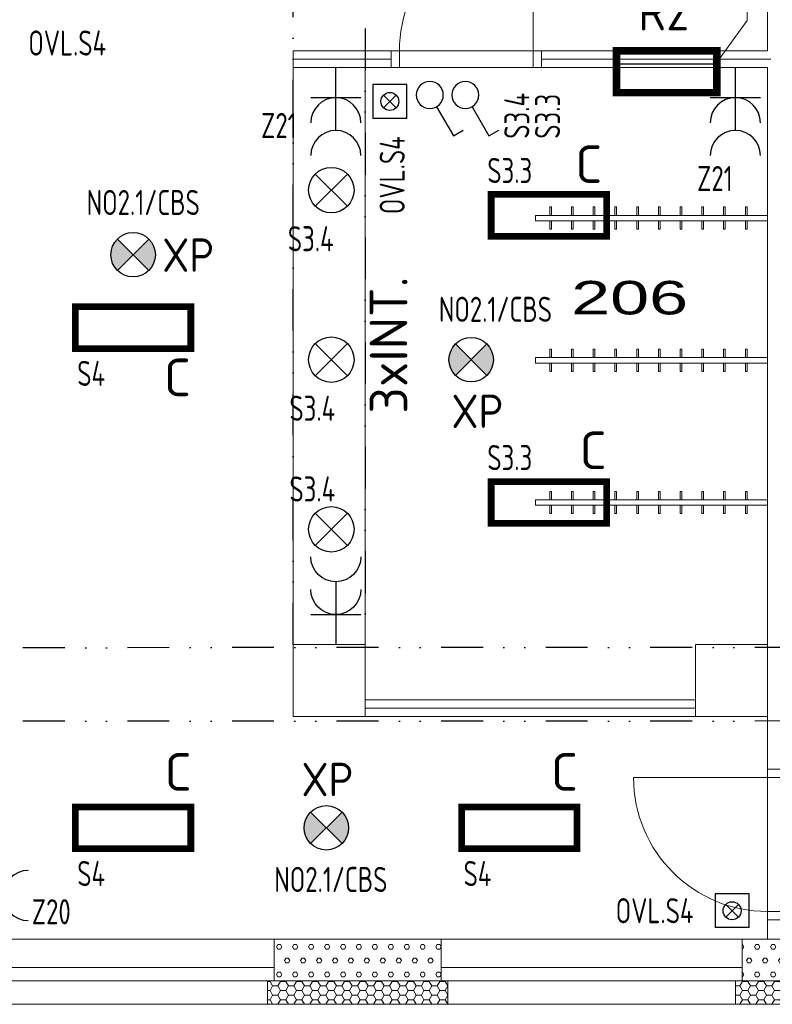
# Model space of a CAD drawing. Extents: x 171565 to 840288, y -737149 to -289557.
# Tile 11 of 59: x 410180 to 414680, y -377009 to -371123. Entities that reach past the tile are written whole.
import ezdxf
from ezdxf.enums import TextEntityAlignment as Align

# ---------------------------------------------------------------- set-up
doc = ezdxf.new("R2010")
doc.units = 0
doc.header["$MEASUREMENT"] = 0
doc.header["$PDMODE"] = 1
doc.linetypes.add('DIVIDE2', pattern=[0.625, 0.25, -0.125, 0, -0.125, 0, -0.125])
for name, color, linetype in [('0_stavba', 7, 'Continuous'), ('3-ZDI_NADP', 1, 'DIVIDE2'), ('E1', 3, 'Continuous')]:
    doc.layers.add(name, color=color, linetype=linetype)
doc.styles.add('ad_popis', font='isocpeur.ttf')
doc.styles.add('isocp', font='isocp.shx')
doc.styles.add('ISOCPEUR_4', font='isocpeur.ttf', dxfattribs={"height": 1.8})
doc.styles.add('SPIRITTXTSTYLE2', font='ARIALUNI.TTF')
doc.linetypes.add('TEPIZL3', pattern='A,0,-1,[9,DSP.shx,S=0.005714,R=0,X=-1,Y=0],0', length=1)
pattern_1 = [(0, (737622.32, -247584.22), (47.625, 82.488914), [15.875, -79.375]), (0, (737622.32, -247556.72), (47.625, 82.488914), [15.875, -79.375]), (60.000002, (737638.2, -247584.22), (-47.625, 82.488914), [15.875, -79.375]), (120.000003, (737622.32, -247584.22), (-95.25, -3e-06), [15.875, -79.375]), (60.000002, (737614.39, -247570.47), (-47.625, 82.488914), [15.875, -79.375]), (120.000003, (737646.14, -247570.47), (-95.25, -3e-06), [15.875, -79.375])]
pattern_2 = [(0, (737622.324, -247584.223), (47.625, 27.4963055), [-63.5, 31.75]), (60.000002, (737622.324, -247584.223), (-1.7e-06, 54.9926147), [31.75, -63.5]), (120.000003, (737622.324, -247584.223), (-47.625, 27.4963055), [-63.5, 31.75])]

# ---------------------------------------------------------------- blocks, each defined once
blk = doc.blocks.new('A$C39837C47')
at = {"color": 3}
for p, q in [((150, 180), (-150, 180)), ((0, 180), (0, 0))]:
    blk.add_line(p, q, dxfattribs=at)
blk.add_arc((0, 330), 150, 180, 0, dxfattribs=at)
blk = doc.blocks.new('A$C3E1526A7')
at = {"color": 3}
for p, q in [((0, 376), (0, 0)), ((150, 180), (-150, 180))]:
    blk.add_line(p, q, dxfattribs=at)
for centre in [(0, 526), (0, 330)]:
    blk.add_arc(centre, 150, 180, 0, dxfattribs=at)
blk = doc.blocks.new('A$C5A2F567D')
h = blk.add_hatch(color=30)
h.paths.add_polyline_path([(70.9, 70.9), (0, 0), (70.9, -70.9, 0.198912), (100.2, 0, 0.198912)])
h.paths.add_polyline_path([(0, 0), (-70.9, 70.9, 0.198912), (-100.2, 0, 0.198912), (-70.9, -70.9)])
at = {"color": 30}
for p, q in [((-70.9, -70.9), (70.9, 70.9)), ((-70.9, 70.9), (70.9, -70.9))]:
    blk.add_line(p, q, dxfattribs=at)
blk.add_circle((0, 0), 100.2, dxfattribs=at)
blk = doc.blocks.new('S6')
at = {"color": 3, "linetype": 'Continuous'}
for p, q in [((-2.000003, 4.000007), (-2.000003, 0)), ((2.000003, 4.000007), (-2.000003, 4.000007)), ((2.000003, 0), (2.000003, 4.000007)), ((2.000003, 0), (-2.000003, 0))]:
    blk.add_line(p, q, dxfattribs=at)
at = {"color": 7, "linetype": 'Continuous'}
for p, q in [((-0.754245, 2.754235), (0, 2.000003)), ((0, 2.000003), (-0.754245, 2.754235)), ((0.754245, 2.754235), (0, 2.000003)), ((0, 2.000003), (0.754245, 2.754235)), ((-0.754245, 1.245758), (0, 2.000003)), ((0, 2.000003), (-0.754245, 1.245758)), ((0, 2.000003), (0.754245, 1.245758))]:
    blk.add_line(p, q, dxfattribs=at)
blk.add_circle((0, 2.000003), 1.066667, dxfattribs=at)
at = {"color": 7, "linetype": 'Continuous', "flags": 8}
blk.add_attdef('POPIS', text='', height=2, dxfattribs=at).set_placement((0, 7), align=Align.MIDDLE)
at = {"color": 7, "linetype": 'Continuous', "flags": 1}
blk.add_attdef('ZARIZENI', (0, 2.4), '', height=2, dxfattribs=at)
blk = doc.blocks.new('Q1')
at = {"color": 3, "linetype": 'Continuous'}
for p, q in [((0.6, 2.239246), (2.099998, 4.837314)), ((2.099998, 4.837314), (2.96603, 4.337314))]:
    blk.add_line(p, q, dxfattribs=at)
blk.add_circle((0, 1.2), 1.2, dxfattribs=at)
at = {"color": 7, "linetype": 'Continuous'}
blk.add_point((0, 2.4), dxfattribs=at)
at = {"color": 7, "linetype": 'Continuous', "flags": 8}
blk.add_attdef('POPIS', text='', height=2, dxfattribs=at).set_placement((0, 7), align=Align.MIDDLE)
at = {"color": 7, "linetype": 'Continuous', "flags": 1}
blk.add_attdef('ZARIZENI', (0, 1.2), '', height=2, dxfattribs=at)

msp = doc.modelspace()

# ---------------------------------------------------------------- hatches: boundary and pattern name
at = {"layer": '0_stavba', "linetype": 'Continuous', "lineweight": 0, "ltscale": 300}
h = msp.add_hatch(dxfattribs=at)
h.set_pattern_fill('PORBET', color=256, scale=15.875, style=0, pattern_type=2)
h.set_pattern_definition(pattern_1)
h.paths.add_polyline_path([(412700.9, -376869.1), (412700.9, -376619.1), (411700.9, -376619.1), (411700.9, -376869.1)], flags=0)
h = msp.add_hatch(dxfattribs=at)
h.set_pattern_fill('PORBET', color=256, scale=15.875, style=0, pattern_type=2)
h.set_pattern_definition(pattern_1)
h.paths.add_polyline_path([(415500.9, -376869.1), (415500.9, -376619.1), (414775.9, -376619.1), (414650.9, -376619.1), (414500.9, -376619.1), (414500.9, -376869.1)], flags=0)
h = msp.add_hatch(dxfattribs=at)
h.set_pattern_fill('PLASTEV', color=256, scale=31.75, style=0, pattern_type=2)
h.set_pattern_definition(pattern_2)
h.paths.add_polyline_path([(411660.9, -376869.1), (411660.9, -377009.1), (412740.9, -377009.1), (412740.9, -376869.1)], flags=0)
h = msp.add_hatch(dxfattribs=at)
h.set_pattern_fill('PLASTEV', color=256, scale=31.75, style=0, pattern_type=2)
h.set_pattern_definition(pattern_2)
h.paths.add_polyline_path([(415540.9, -377009.1), (415540.9, -376869.1), (414460.9, -376869.1), (414460.9, -377009.1)], flags=0)

# ---------------------------------------------------------------- linework, layer by layer
for p, q in [((414650.9, -371309.2, -2547.6), (414650.9, -369289.1, -2547.6)), ((413250.7, -371309.2, -2547.6), (413250.7, -370509.2, -2547.6)), ((411815.9, -371309.2, -2547.6), (412450.7, -371309.2, -2547.6)), ((411815.9, -371309.2, -2547.6), (411815.9, -371409.1, -2547.6)), ((412450.7, -371309.2, -2547.6), (412450.7, -371409.1, -2547.6)), ((413250.7, -371309.2, -2547.6), (414650.9, -371309.2, -2547.6)), ((413250.7, -371309.2, -2547.6), (413250.7, -371409.1, -2547.6)), ((411815.9, -371409.1, -2547.6), (412450.7, -371409.1, -2547.6)), ((413250.7, -371409.1, -2547.6), (414650.9, -371409.1, -2547.6)), ((414650.9, -374859.1, -2547.6), (414650.9, -371409.1, -2547.6)), ((412245.9, -374859.1, -2547.6), (411815.9, -374859.1, -2547.6)), ((411815.9, -374859.1, -2547.6), (411815.9, -375289.1, -2547.6)), ((412245.9, -375289.1, -2547.6), (412245.9, -374859.1, -2547.6)), ((414650.9, -374859.1, -2547.6), (414220.9, -374859.1, -2547.6)), ((414220.9, -374859.1, -2547.6), (414220.9, -375289.1, -2547.6)), ((414650.9, -375289.1, -2547.6), (414650.9, -374859.1, -2547.6)), ((412245.9, -375189.1, -2547.6), (414220.9, -375189.1, -2547.6)), ((411815.9, -375289.1, -2547.6), (412245.9, -375289.1, -2547.6)), ((412245.9, -375289.1, -2547.6), (414220.9, -375289.1, -2547.6)), ((414220.9, -375289.1, -2547.6), (414650.9, -375289.1, -2547.6)), ((414650.9, -375654.1, -2547.6), (414650.9, -375289.1, -2547.6)), ((414650.9, -375654.1, -2547.6), (413850.9, -375654.1, -2547.6)), ((414650.9, -375654.1, -2547.6), (414775.9, -375654.1, -2547.6)), ((414650.9, -376619.1, -2547.6), (414650.9, -376454.1, -2547.6)), ((414650.9, -376454.1, -2547.6), (414775.9, -376454.1, -2547.6)), ((411700.9, -376619.1, -76.2), (409900.9, -376619.1, -76.2)), ((411700.9, -376619.1, -2547.6), (412700.9, -376619.1, -2547.6)), ((411700.9, -376619.1, -2547.6), (411700.9, -376869.1, -2547.6)), ((414500.9, -376619.1, -76.2), (412700.9, -376619.1, -76.2)), ((412700.9, -376619.1, -2547.6), (412700.9, -376869.1, -2547.6)), ((414500.9, -376619.1, -2547.6), (414650.9, -376619.1, -2547.6)), ((414500.9, -376619.1, -2547.6), (414500.9, -376869.1, -2547.6)), ((414650.9, -376619.1, -76.2), (414775.9, -376619.1, -76.2)), ((411700.9, -376789.1, -76.2), (409900.9, -376789.1, -76.2)), ((414500.9, -376789.1, -76.2), (412700.9, -376789.1, -76.2)), ((411700.9, -376869.1, -76.2), (409900.9, -376869.1, -76.2)), ((411660.9, -376869.1, -2547.6), (412740.9, -376869.1, -2547.6)), ((411660.9, -376869.1, -2547.6), (411660.9, -377009.1, -2547.6)), ((414500.9, -376869.1, -76.2), (412700.9, -376869.1, -76.2)), ((412740.9, -376869.1, -2547.6), (412740.9, -377009.1, -2547.6)), ((414460.9, -376869.1, -2547.6), (415540.9, -376869.1, -2547.6)), ((414460.9, -376869.1, -2547.6), (414460.9, -377009.1, -2547.6)), ((409940.9, -377009.1, -76.2), (411660.9, -377009.1, -76.2)), ((411660.9, -377009.1, -2547.6), (412740.9, -377009.1, -2547.6)), ((412740.9, -377009.1, -76.2), (414460.9, -377009.1, -76.2)), ((414460.9, -377009.1, -2547.6), (415540.9, -377009.1, -2547.6))]:
    msp.add_line(p, q, dxfattribs=at)
at = {"layer": '0_stavba', "linetype": 'Continuous', "lineweight": 0, "ltscale": 304.799988}
for p, q in [((412400.6, -371309.2, -3447.6), (412400.6, -371409.2, -3447.6)), ((413300.7, -371309.2, -3447.6), (413300.7, -371409.2, -3447.6)), ((414775.9, -375604.1, -3447.6), (414650.9, -375604.1, -3447.6)), ((414775.9, -376504.1, -3447.6), (414650.9, -376504.1, -3447.6))]:
    msp.add_line(p, q, dxfattribs=at)
at = {"layer": '0_stavba', "linetype": 'Continuous', "lineweight": 0, "ltscale": 330}
for p, q in [((412450.7, -371309.2, -3447.6), (413250.7, -371309.2, -3447.6)), ((412450.7, -371409.2, -3447.6), (413250.7, -371409.2, -3447.6)), ((414650.9, -375654.1, -3447.6), (414650.9, -376454.1, -3447.6))]:
    msp.add_line(p, q, dxfattribs=at)
at = {"layer": '0_stavba', "linetype": 'TEPIZL3', "lineweight": 0, "ltscale": 30}
for p, q in [((411815.9, -371359.2, -2547.6), (412400.6, -371359.2, -2547.6)), ((413300.7, -371359.2, -2547.6), (414672.3, -371359.2, -2547.6)), ((412245.9, -375239.1, -2547.6), (414220.9, -375239.1, -2547.6))]:
    msp.add_line(p, q, dxfattribs=at)
at = {"layer": '0_stavba', "linetype": 'Continuous', "lineweight": 0}
for p, q in [((411815.9, -374859.1, -3447.6), (411815.9, -371409.1, -3447.6)), ((412245.9, -374859.1, -3447.6), (412245.9, -371409.1, -3447.6)), ((414650.9, -372292.7, -3447.6), (413264.3, -372292.7, -3447.6)), ((413264.3, -372292.7, -3447.6), (413264.3, -372325.6, -3447.6)), ((413359.3, -372242.7, -3447.6), (413349.3, -372242.7, -3447.6)), ((413349.3, -372242.7, -3447.6), (413349.3, -372292.7, -3447.6)), ((413349.3, -372292.7, -3447.6), (413359.3, -372292.7, -3447.6)), ((413359.3, -372292.7, -3447.6), (413359.3, -372242.7, -3447.6)), ((413489.3, -372242.7, -3447.6), (413479.3, -372242.7, -3447.6)), ((413479.3, -372242.7, -3447.6), (413479.3, -372292.7, -3447.6)), ((413479.3, -372292.7, -3447.6), (413489.3, -372292.7, -3447.6)), ((413489.3, -372292.7, -3447.6), (413489.3, -372242.7, -3447.6)), ((413619.3, -372242.7, -3447.6), (413609.3, -372242.7, -3447.6)), ((413609.3, -372242.7, -3447.6), (413609.3, -372292.7, -3447.6)), ((413609.3, -372292.7, -3447.6), (413619.3, -372292.7, -3447.6)), ((413619.3, -372292.7, -3447.6), (413619.3, -372242.7, -3447.6)), ((413749.3, -372242.7, -3447.6), (413739.3, -372242.7, -3447.6)), ((413739.3, -372242.7, -3447.6), (413739.3, -372292.7, -3447.6)), ((413739.3, -372292.7, -3447.6), (413749.3, -372292.7, -3447.6)), ((413749.3, -372292.7, -3447.6), (413749.3, -372242.7, -3447.6)), ((413879.3, -372242.7, -3447.6), (413869.3, -372242.7, -3447.6)), ((413869.3, -372242.7, -3447.6), (413869.3, -372292.7, -3447.6)), ((413869.3, -372292.7, -3447.6), (413879.3, -372292.7, -3447.6)), ((413879.3, -372292.7, -3447.6), (413879.3, -372242.7, -3447.6)), ((414009.3, -372242.7, -3447.6), (413999.3, -372242.7, -3447.6)), ((413999.3, -372242.7, -3447.6), (413999.3, -372292.7, -3447.6)), ((413999.3, -372292.7, -3447.6), (414009.3, -372292.7, -3447.6)), ((414009.3, -372292.7, -3447.6), (414009.3, -372242.7, -3447.6)), ((414139.3, -372242.7, -3447.6), (414129.3, -372242.7, -3447.6)), ((414129.3, -372242.7, -3447.6), (414129.3, -372292.7, -3447.6)), ((414129.3, -372292.7, -3447.6), (414139.3, -372292.7, -3447.6)), ((414139.3, -372292.7, -3447.6), (414139.3, -372242.7, -3447.6)), ((414269.3, -372242.7, -3447.6), (414259.3, -372242.7, -3447.6)), ((414259.3, -372242.7, -3447.6), (414259.3, -372292.7, -3447.6)), ((414259.3, -372292.7, -3447.6), (414269.3, -372292.7, -3447.6)), ((414269.3, -372292.7, -3447.6), (414269.3, -372242.7, -3447.6)), ((414399.3, -372242.7, -3447.6), (414389.3, -372242.7, -3447.6)), ((414389.3, -372242.7, -3447.6), (414389.3, -372292.7, -3447.6)), ((414389.3, -372292.7, -3447.6), (414399.3, -372292.7, -3447.6)), ((414399.3, -372292.7, -3447.6), (414399.3, -372242.7, -3447.6)), ((414529.3, -372242.7, -3447.6), (414519.3, -372242.7, -3447.6)), ((414519.3, -372242.7, -3447.6), (414519.3, -372292.7, -3447.6)), ((414519.3, -372292.7, -3447.6), (414529.3, -372292.7, -3447.6)), ((414529.3, -372292.7, -3447.6), (414529.3, -372242.7, -3447.6)), ((414650.9, -372325.6, -3447.6), (414650.9, -372292.7, -3447.6)), ((413264.3, -372325.6, -3447.6), (414650.9, -372325.6, -3447.6)), ((413349.3, -372375.7, -3447.6), (413349.3, -372325.6, -3447.6)), ((413349.3, -372325.6, -3447.6), (413359.3, -372325.6, -3447.6)), ((413359.3, -372325.6, -3447.6), (413359.3, -372375.7, -3447.6)), ((413479.3, -372375.7, -3447.6), (413479.3, -372325.6, -3447.6)), ((413479.3, -372325.6, -3447.6), (413489.3, -372325.6, -3447.6)), ((413489.3, -372325.6, -3447.6), (413489.3, -372375.7, -3447.6)), ((413609.3, -372375.7, -3447.6), (413609.3, -372325.6, -3447.6)), ((413609.3, -372325.6, -3447.6), (413619.3, -372325.6, -3447.6)), ((413619.3, -372325.6, -3447.6), (413619.3, -372375.7, -3447.6)), ((413739.3, -372375.7, -3447.6), (413739.3, -372325.6, -3447.6)), ((413739.3, -372325.6, -3447.6), (413749.3, -372325.6, -3447.6)), ((413749.3, -372325.6, -3447.6), (413749.3, -372375.7, -3447.6)), ((413869.3, -372375.7, -3447.6), (413869.3, -372325.6, -3447.6)), ((413869.3, -372325.6, -3447.6), (413879.3, -372325.6, -3447.6)), ((413879.3, -372325.6, -3447.6), (413879.3, -372375.7, -3447.6)), ((413999.3, -372375.7, -3447.6), (413999.3, -372325.6, -3447.6)), ((413999.3, -372325.6, -3447.6), (414009.3, -372325.6, -3447.6)), ((414009.3, -372325.6, -3447.6), (414009.3, -372375.7, -3447.6)), ((414129.3, -372375.7, -3447.6), (414129.3, -372325.6, -3447.6)), ((414129.3, -372325.6, -3447.6), (414139.3, -372325.6, -3447.6)), ((414139.3, -372325.6, -3447.6), (414139.3, -372375.7, -3447.6)), ((414259.3, -372375.7, -3447.6), (414259.3, -372325.6, -3447.6)), ((414259.3, -372325.6, -3447.6), (414269.3, -372325.6, -3447.6)), ((414269.3, -372325.6, -3447.6), (414269.3, -372375.7, -3447.6)), ((414389.3, -372375.7, -3447.6), (414389.3, -372325.6, -3447.6)), ((414389.3, -372325.6, -3447.6), (414399.3, -372325.6, -3447.6)), ((414399.3, -372325.6, -3447.6), (414399.3, -372375.7, -3447.6)), ((414519.3, -372375.7, -3447.6), (414519.3, -372325.6, -3447.6)), ((414519.3, -372325.6, -3447.6), (414529.3, -372325.6, -3447.6)), ((414529.3, -372325.6, -3447.6), (414529.3, -372375.7, -3447.6)), ((413359.3, -372375.7, -3447.6), (413349.3, -372375.7, -3447.6)), ((413489.3, -372375.7, -3447.6), (413479.3, -372375.7, -3447.6)), ((413619.3, -372375.7, -3447.6), (413609.3, -372375.7, -3447.6)), ((413749.3, -372375.7, -3447.6), (413739.3, -372375.7, -3447.6)), ((413879.3, -372375.7, -3447.6), (413869.3, -372375.7, -3447.6)), ((414009.3, -372375.7, -3447.6), (413999.3, -372375.7, -3447.6)), ((414139.3, -372375.7, -3447.6), (414129.3, -372375.7, -3447.6)), ((414269.3, -372375.7, -3447.6), (414259.3, -372375.7, -3447.6)), ((414399.3, -372375.7, -3447.6), (414389.3, -372375.7, -3447.6)), ((414529.3, -372375.7, -3447.6), (414519.3, -372375.7, -3447.6)), ((413359.3, -373092.7, -3447.6), (413349.3, -373092.7, -3447.6)), ((413349.3, -373092.7, -3447.6), (413349.3, -373142.7, -3447.6)), ((413359.3, -373142.7, -3447.6), (413359.3, -373092.7, -3447.6)), ((413489.3, -373092.7, -3447.6), (413479.3, -373092.7, -3447.6)), ((413479.3, -373092.7, -3447.6), (413479.3, -373142.7, -3447.6)), ((413489.3, -373142.7, -3447.6), (413489.3, -373092.7, -3447.6)), ((413619.3, -373092.7, -3447.6), (413609.3, -373092.7, -3447.6)), ((413609.3, -373092.7, -3447.6), (413609.3, -373142.7, -3447.6)), ((413619.3, -373142.7, -3447.6), (413619.3, -373092.7, -3447.6)), ((413749.3, -373092.7, -3447.6), (413739.3, -373092.7, -3447.6)), ((413739.3, -373092.7, -3447.6), (413739.3, -373142.7, -3447.6)), ((413749.3, -373142.7, -3447.6), (413749.3, -373092.7, -3447.6)), ((413879.3, -373092.7, -3447.6), (413869.3, -373092.7, -3447.6)), ((413869.3, -373092.7, -3447.6), (413869.3, -373142.7, -3447.6)), ((413879.3, -373142.7, -3447.6), (413879.3, -373092.7, -3447.6)), ((414009.3, -373092.7, -3447.6), (413999.3, -373092.7, -3447.6)), ((413999.3, -373092.7, -3447.6), (413999.3, -373142.7, -3447.6)), ((414009.3, -373142.7, -3447.6), (414009.3, -373092.7, -3447.6)), ((414139.3, -373092.7, -3447.6), (414129.3, -373092.7, -3447.6)), ((414129.3, -373092.7, -3447.6), (414129.3, -373142.7, -3447.6)), ((414139.3, -373142.7, -3447.6), (414139.3, -373092.7, -3447.6)), ((414269.3, -373092.7, -3447.6), (414259.3, -373092.7, -3447.6)), ((414259.3, -373092.7, -3447.6), (414259.3, -373142.7, -3447.6)), ((414269.3, -373142.7, -3447.6), (414269.3, -373092.7, -3447.6)), ((414399.3, -373092.7, -3447.6), (414389.3, -373092.7, -3447.6)), ((414389.3, -373092.7, -3447.6), (414389.3, -373142.7, -3447.6)), ((414399.3, -373142.7, -3447.6), (414399.3, -373092.7, -3447.6)), ((414529.3, -373092.7, -3447.6), (414519.3, -373092.7, -3447.6)), ((414519.3, -373092.7, -3447.6), (414519.3, -373142.7, -3447.6)), ((414529.3, -373142.7, -3447.6), (414529.3, -373092.7, -3447.6)), ((414650.9, -373142.7, -3447.6), (413264.3, -373142.7, -3447.6)), ((413264.3, -373142.7, -3447.6), (413264.3, -373175.6, -3447.6)), ((413264.3, -373175.6, -3447.6), (414650.9, -373175.6, -3447.6)), ((413349.3, -373142.7, -3447.6), (413359.3, -373142.7, -3447.6)), ((413349.3, -373225.7, -3447.6), (413349.3, -373175.7, -3447.6)), ((413349.3, -373175.7, -3447.6), (413359.3, -373175.7, -3447.6)), ((413359.3, -373175.7, -3447.6), (413359.3, -373225.7, -3447.6)), ((413479.3, -373142.7, -3447.6), (413489.3, -373142.7, -3447.6)), ((413479.3, -373225.7, -3447.6), (413479.3, -373175.7, -3447.6)), ((413479.3, -373175.7, -3447.6), (413489.3, -373175.7, -3447.6)), ((413489.3, -373175.7, -3447.6), (413489.3, -373225.7, -3447.6)), ((413609.3, -373142.7, -3447.6), (413619.3, -373142.7, -3447.6)), ((413609.3, -373225.7, -3447.6), (413609.3, -373175.7, -3447.6)), ((413609.3, -373175.7, -3447.6), (413619.3, -373175.7, -3447.6)), ((413619.3, -373175.7, -3447.6), (413619.3, -373225.7, -3447.6)), ((413739.3, -373142.7, -3447.6), (413749.3, -373142.7, -3447.6)), ((413739.3, -373225.7, -3447.6), (413739.3, -373175.7, -3447.6)), ((413739.3, -373175.7, -3447.6), (413749.3, -373175.7, -3447.6)), ((413749.3, -373175.7, -3447.6), (413749.3, -373225.7, -3447.6)), ((413869.3, -373142.7, -3447.6), (413879.3, -373142.7, -3447.6)), ((413869.3, -373225.7, -3447.6), (413869.3, -373175.7, -3447.6)), ((413869.3, -373175.7, -3447.6), (413879.3, -373175.7, -3447.6)), ((413879.3, -373175.7, -3447.6), (413879.3, -373225.7, -3447.6)), ((413999.3, -373142.7, -3447.6), (414009.3, -373142.7, -3447.6)), ((413999.3, -373225.7, -3447.6), (413999.3, -373175.7, -3447.6)), ((413999.3, -373175.7, -3447.6), (414009.3, -373175.7, -3447.6)), ((414009.3, -373175.7, -3447.6), (414009.3, -373225.7, -3447.6)), ((414129.3, -373142.7, -3447.6), (414139.3, -373142.7, -3447.6)), ((414129.3, -373225.7, -3447.6), (414129.3, -373175.7, -3447.6)), ((414129.3, -373175.7, -3447.6), (414139.3, -373175.7, -3447.6)), ((414139.3, -373175.7, -3447.6), (414139.3, -373225.7, -3447.6)), ((414259.3, -373142.7, -3447.6), (414269.3, -373142.7, -3447.6)), ((414259.3, -373225.7, -3447.6), (414259.3, -373175.7, -3447.6)), ((414259.3, -373175.7, -3447.6), (414269.3, -373175.7, -3447.6)), ((414269.3, -373175.7, -3447.6), (414269.3, -373225.7, -3447.6)), ((414389.3, -373142.7, -3447.6), (414399.3, -373142.7, -3447.6)), ((414389.3, -373225.7, -3447.6), (414389.3, -373175.7, -3447.6)), ((414389.3, -373175.7, -3447.6), (414399.3, -373175.7, -3447.6)), ((414399.3, -373175.7, -3447.6), (414399.3, -373225.7, -3447.6)), ((414519.3, -373142.7, -3447.6), (414529.3, -373142.7, -3447.6)), ((414519.3, -373225.7, -3447.6), (414519.3, -373175.7, -3447.6)), ((414519.3, -373175.7, -3447.6), (414529.3, -373175.7, -3447.6)), ((414529.3, -373175.7, -3447.6), (414529.3, -373225.7, -3447.6)), ((414650.9, -373175.6, -3447.6), (414650.9, -373142.7, -3447.6)), ((413359.3, -373225.7, -3447.6), (413349.3, -373225.7, -3447.6)), ((413489.3, -373225.7, -3447.6), (413479.3, -373225.7, -3447.6)), ((413619.3, -373225.7, -3447.6), (413609.3, -373225.7, -3447.6)), ((413749.3, -373225.7, -3447.6), (413739.3, -373225.7, -3447.6)), ((413879.3, -373225.7, -3447.6), (413869.3, -373225.7, -3447.6)), ((414009.3, -373225.7, -3447.6), (413999.3, -373225.7, -3447.6)), ((414139.3, -373225.7, -3447.6), (414129.3, -373225.7, -3447.6)), ((414269.3, -373225.7, -3447.6), (414259.3, -373225.7, -3447.6)), ((414399.3, -373225.7, -3447.6), (414389.3, -373225.7, -3447.6)), ((414529.3, -373225.7, -3447.6), (414519.3, -373225.7, -3447.6)), ((413359.3, -373942.7, -3447.6), (413349.3, -373942.7, -3447.6)), ((413349.3, -373942.7, -3447.6), (413349.3, -373992.7, -3447.6)), ((413359.3, -373992.7, -3447.6), (413359.3, -373942.7, -3447.6)), ((413489.3, -373942.7, -3447.6), (413479.3, -373942.7, -3447.6)), ((413479.3, -373942.7, -3447.6), (413479.3, -373992.7, -3447.6)), ((413489.3, -373992.7, -3447.6), (413489.3, -373942.7, -3447.6)), ((413619.3, -373942.7, -3447.6), (413609.3, -373942.7, -3447.6)), ((413609.3, -373942.7, -3447.6), (413609.3, -373992.7, -3447.6)), ((413619.3, -373992.7, -3447.6), (413619.3, -373942.7, -3447.6)), ((413749.3, -373942.7, -3447.6), (413739.3, -373942.7, -3447.6)), ((413739.3, -373942.7, -3447.6), (413739.3, -373992.7, -3447.6)), ((413749.3, -373992.7, -3447.6), (413749.3, -373942.7, -3447.6)), ((413879.3, -373942.7, -3447.6), (413869.3, -373942.7, -3447.6)), ((413869.3, -373942.7, -3447.6), (413869.3, -373992.7, -3447.6)), ((413879.3, -373992.7, -3447.6), (413879.3, -373942.7, -3447.6)), ((414009.3, -373942.7, -3447.6), (413999.3, -373942.7, -3447.6)), ((413999.3, -373942.7, -3447.6), (413999.3, -373992.7, -3447.6)), ((414009.3, -373992.7, -3447.6), (414009.3, -373942.7, -3447.6)), ((414139.3, -373942.7, -3447.6), (414129.3, -373942.7, -3447.6)), ((414129.3, -373942.7, -3447.6), (414129.3, -373992.7, -3447.6)), ((414139.3, -373992.7, -3447.6), (414139.3, -373942.7, -3447.6)), ((414269.3, -373942.7, -3447.6), (414259.3, -373942.7, -3447.6)), ((414259.3, -373942.7, -3447.6), (414259.3, -373992.7, -3447.6)), ((414269.3, -373992.7, -3447.6), (414269.3, -373942.7, -3447.6)), ((414399.3, -373942.7, -3447.6), (414389.3, -373942.7, -3447.6)), ((414389.3, -373942.7, -3447.6), (414389.3, -373992.7, -3447.6)), ((414399.3, -373992.7, -3447.6), (414399.3, -373942.7, -3447.6)), ((414529.3, -373942.7, -3447.6), (414519.3, -373942.7, -3447.6)), ((414519.3, -373942.7, -3447.6), (414519.3, -373992.7, -3447.6)), ((414529.3, -373992.7, -3447.6), (414529.3, -373942.7, -3447.6)), ((414650.9, -373992.7, -3447.6), (413264.3, -373992.7, -3447.6)), ((413264.3, -373992.7, -3447.6), (413264.3, -374025.6, -3447.6)), ((413349.3, -373992.7, -3447.6), (413359.3, -373992.7, -3447.6)), ((413479.3, -373992.7, -3447.6), (413489.3, -373992.7, -3447.6)), ((413609.3, -373992.7, -3447.6), (413619.3, -373992.7, -3447.6)), ((413739.3, -373992.7, -3447.6), (413749.3, -373992.7, -3447.6)), ((413869.3, -373992.7, -3447.6), (413879.3, -373992.7, -3447.6)), ((413999.3, -373992.7, -3447.6), (414009.3, -373992.7, -3447.6)), ((414129.3, -373992.7, -3447.6), (414139.3, -373992.7, -3447.6)), ((414259.3, -373992.7, -3447.6), (414269.3, -373992.7, -3447.6)), ((414389.3, -373992.7, -3447.6), (414399.3, -373992.7, -3447.6)), ((414519.3, -373992.7, -3447.6), (414529.3, -373992.7, -3447.6)), ((414650.9, -374025.6, -3447.6), (414650.9, -373992.7, -3447.6)), ((413264.3, -374025.6, -3447.6), (414650.9, -374025.6, -3447.6)), ((413349.3, -374075.7, -3447.6), (413349.3, -374025.7, -3447.6)), ((413349.3, -374025.7, -3447.6), (413359.3, -374025.7, -3447.6)), ((413359.3, -374025.7, -3447.6), (413359.3, -374075.7, -3447.6)), ((413479.3, -374075.7, -3447.6), (413479.3, -374025.7, -3447.6)), ((413479.3, -374025.7, -3447.6), (413489.3, -374025.7, -3447.6)), ((413489.3, -374025.7, -3447.6), (413489.3, -374075.7, -3447.6)), ((413609.3, -374075.7, -3447.6), (413609.3, -374025.7, -3447.6)), ((413609.3, -374025.7, -3447.6), (413619.3, -374025.7, -3447.6)), ((413619.3, -374025.7, -3447.6), (413619.3, -374075.7, -3447.6)), ((413739.3, -374075.7, -3447.6), (413739.3, -374025.7, -3447.6)), ((413739.3, -374025.7, -3447.6), (413749.3, -374025.7, -3447.6)), ((413749.3, -374025.7, -3447.6), (413749.3, -374075.7, -3447.6)), ((413869.3, -374075.7, -3447.6), (413869.3, -374025.7, -3447.6)), ((413869.3, -374025.7, -3447.6), (413879.3, -374025.7, -3447.6)), ((413879.3, -374025.7, -3447.6), (413879.3, -374075.7, -3447.6)), ((413999.3, -374075.7, -3447.6), (413999.3, -374025.7, -3447.6)), ((413999.3, -374025.7, -3447.6), (414009.3, -374025.7, -3447.6)), ((414009.3, -374025.7, -3447.6), (414009.3, -374075.7, -3447.6)), ((414129.3, -374075.7, -3447.6), (414129.3, -374025.7, -3447.6)), ((414129.3, -374025.7, -3447.6), (414139.3, -374025.7, -3447.6)), ((414139.3, -374025.7, -3447.6), (414139.3, -374075.7, -3447.6)), ((414259.3, -374075.7, -3447.6), (414259.3, -374025.7, -3447.6)), ((414259.3, -374025.7, -3447.6), (414269.3, -374025.7, -3447.6)), ((414269.3, -374025.7, -3447.6), (414269.3, -374075.7, -3447.6)), ((414389.3, -374075.7, -3447.6), (414389.3, -374025.7, -3447.6)), ((414389.3, -374025.7, -3447.6), (414399.3, -374025.7, -3447.6)), ((414399.3, -374025.7, -3447.6), (414399.3, -374075.7, -3447.6)), ((414519.3, -374075.7, -3447.6), (414519.3, -374025.7, -3447.6)), ((414519.3, -374025.7, -3447.6), (414529.3, -374025.7, -3447.6)), ((414529.3, -374025.7, -3447.6), (414529.3, -374075.7, -3447.6)), ((413359.3, -374075.7, -3447.6), (413349.3, -374075.7, -3447.6)), ((413489.3, -374075.7, -3447.6), (413479.3, -374075.7, -3447.6)), ((413619.3, -374075.7, -3447.6), (413609.3, -374075.7, -3447.6)), ((413749.3, -374075.7, -3447.6), (413739.3, -374075.7, -3447.6)), ((413879.3, -374075.7, -3447.6), (413869.3, -374075.7, -3447.6)), ((414009.3, -374075.7, -3447.6), (413999.3, -374075.7, -3447.6)), ((414139.3, -374075.7, -3447.6), (414129.3, -374075.7, -3447.6)), ((414269.3, -374075.7, -3447.6), (414259.3, -374075.7, -3447.6)), ((414399.3, -374075.7, -3447.6), (414389.3, -374075.7, -3447.6)), ((414529.3, -374075.7, -3447.6), (414519.3, -374075.7, -3447.6))]:
    msp.add_line(p, q, dxfattribs=at)
at = {"layer": '0_stavba', "linetype": 'Continuous', "lineweight": 0, "ltscale": 300}
for centre, start, end in [((413250.7, -371309.2, -2547.6), 90, 180.00001), ((414650.9, -375654.1, -2547.6), 180.00001, 270)]:
    msp.add_arc(centre, 800, start, end, dxfattribs=at)
for p in [(414650.9, -371717.1, -2547.6), (410800.9, -372532.1, -900), (413600.9, -372532.1, -900)]:
    msp.add_point(p, dxfattribs=at)
at = {"layer": '0_stavba', "linetype": 'Continuous', "lineweight": 0, "ltscale": 250}
msp.add_point((414650.9, -371717.1, -3447.6), dxfattribs=at)
msp.add_point((414650.9, -371717.1, -3447.6), dxfattribs=at)
at = {"layer": '0_stavba', "linetype": 'Continuous', "lineweight": 0, "ltscale": 304.799988}
msp.add_point((414650.9, -371717.1, -3447.6), dxfattribs=at)
at = {"layer": '3-ZDI_NADP', "color": 7, "ltscale": 1000}
for p, q in [((411815.9, -374859.1, -1723.8), (411815.9, -369299.1, -1723.8)), ((412245.9, -369299.1, -1723.8), (412245.9, -374859.1, -1723.8)), ((429830.9, -374869.1, -1723.8), (406280.9, -374879.1, -1723.8)), ((429830.9, -375309.1, -1723.8), (405840.9, -375319.2, -1723.8))]:
    msp.add_line(p, q, dxfattribs=at)
at = {"layer": 'E1', "color": 1, "linetype": 'Continuous', "lineweight": 0}
for p, q in [((414530.9, -369429.1, -1047.6), (414530.9, -371127.6, -1047.6)), ((414326.5, -371409.1, 452.4), (414530.9, -371127.6, 452.4))]:
    msp.add_line(p, q, dxfattribs=at)
at = {"layer": 'E1', "color": 1, "linetype": 'Continuous'}
msp.add_line((413748.2, -371387.5, 452.4), (414348.2, -371387.5, 452.4), dxfattribs=at)
at = {"layer": 'E1', "color": 6}
for p, q in [((411947.4, -372238, 900), (412139.7, -372045.6, 900)), ((412139.7, -372238, 900), (411947.4, -372045.6, 900)), ((411947.4, -373251.8, 900), (412139.7, -373059.5, 900)), ((412139.7, -373251.8, 900), (411947.4, -373059.5, 900)), ((411947.4, -374265.6, 900), (412139.7, -374073.3, 900)), ((412139.7, -374265.6, 900), (411947.4, -374073.3, 900))]:
    msp.add_line(p, q, dxfattribs=at)
at = {"layer": 'E1', "color": 1, "const_width": 45, "elevation": 452.4}
msp.add_lwpolyline([(413748.2, -371559.2), (414348.2, -371559.2), (414348.2, -371309.2), (413748.2, -371309.2)], close=True, dxfattribs=at)
at = {"layer": 'E1', "color": 6, "const_width": 40}
for points, elevation in [([(412999.2, -372417.7), (412999.2, -372167.7), (413689.2, -372167.7), (413689.2, -372417.7)], -3447.6), ([(410513.4, -373089.1), (410513.4, -372839.1), (411203.4, -372839.1), (411203.4, -373089.1)], -1273.8), ([(412999.2, -374134.2), (412999.2, -373884.2), (413689.2, -373884.2), (413689.2, -374134.2)], -3447.6), ([(410513.4, -376079.1), (410513.4, -375829.1), (411203.4, -375829.1), (411203.4, -376079.1)], -1447.4), ([(412823.4, -376079.1), (412823.4, -375829.1), (413513.4, -375829.1), (413513.4, -376079.1)], -485.7)]:
    msp.add_lwpolyline(points, close=True, dxfattribs=dict(at, elevation=elevation))
at = {"layer": 'E1', "color": 6}
for centre in [(412043.6, -372141.8, 900), (412043.6, -373155.6, 900), (412043.6, -374169.5, 900)]:
    msp.add_circle(centre, 136, dxfattribs=at)

# ---------------------------------------------------------------- block references
at = {"layer": 'E1', "color": 4}
for name, p, rotation in [('A$C3E1526A7', (412070.4, -371409.1, 452.4), 180), ('A$C3E1526A7', (414459.6, -371409.1, 452.4), 180), ('A$C39837C47', (409900.9, -376358.7, 452.4), 270)]:
    msp.add_blockref(name, p, dxfattribs=dict(at, rotation=rotation))
at = {"layer": 'E1', "xscale": 50.45624999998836, "yscale": 50.45624999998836, "zscale": 50.45625000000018}
for p in [(412393.4, -371712.8, 900), (414440.1, -376550.8, -2547.6)]:
    msp.add_blockref('S6', p, dxfattribs=at)
at = {"layer": 'E1', "xscale": -67.27500000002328, "yscale": 67.27500000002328, "zscale": 67.27500000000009, "rotation": 180}
for p in [(412632.4, -371492.4, 900), (412844.6, -371492.4, 900)]:
    msp.add_blockref('Q1', p, dxfattribs=at)
at = {"layer": 'E1', "color": 7, "xscale": 1.32667500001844, "yscale": 1.326674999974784, "zscale": 1.326674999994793}
for p in [(410858.4, -372528.2, 545.6), (412879.6, -373155.5, 545.6), (412013.4, -375954.1, -216.6)]:
    msp.add_blockref('A$C5A2F567D', p, dxfattribs=at)
at = {"layer": 'E1', "color": 4, "xscale": -1}
msp.add_blockref('A$C3E1526A7', (412070.4, -374859.1, 452.4), dxfattribs=at)

# ---------------------------------------------------------------- texts
at = {"layer": '0_stavba', "linetype": 'Continuous', "ltscale": 300, "style": 'SPIRITTXTSTYLE2', "width": 1.5}
msp.add_text('206', height=200, dxfattribs=at).set_placement((413477.6, -372884.8, -1723.8))
at = {"layer": 'E1', "color": 1, "linetype": 'Continuous', "style": 'ad_popis', "width": 0.9}
msp.add_text('R2', height=225, dxfattribs=at).set_placement((413878.9, -371187.5, 124.5))
at = {"layer": 'E1', "color": 3, "style": 'isocp', "width": 0.8}
for s, p in [('OVL.S4', (410231.7, -371337.5, 1950)), ('Z21', (411623.6, -371830.7, -1500)), ('S3.3', (412976.3, -372099.5, 525)), ('Z21', (414230.7, -372147.7, 2847.6)), ('S3.4', (411783.5, -372507.3, 2248.8)), ('S4', (410524.4, -373312.4, -751.2)), ('S3.4', (411793, -373520.8, 2248.8)), ('S3.3', (412976.3, -373815.9, 525)), ('S3.4', (411793, -374003.5, 2248.8)), ('S4', (410524.4, -376302.4, -924.8)), ('S4', (412834.4, -376302.4, 36.9)), ('Z20', (410252.7, -376530.7, 2847.6)), ('OVL.S4', (413743.7, -376524.5, 1950))]:
    msp.add_text(s, height=150, dxfattribs=at).set_placement(p)
for s, p in [('S3.4', (413227.5, -371834.7, 525)), ('S3.3', (413411.5, -371834.7, 525)), ('OVL.S4', (412482.5, -372285.3, 1950))]:
    msp.add_text(s, height=150, rotation=90, dxfattribs=at).set_placement(p)
at = {"layer": 'E1', "color": 6, "style": 'ISOCPEUR_4'}
for p in [(413501.9, -372099.3, -3673.8), (411042.5, -373374.1, -3673.8), (413527.9, -373809.8, -3673.8), (411046.5, -375732.5, -6021.2), (413356.5, -375732.5, -5059.5)]:
    msp.add_text('C', height=225, dxfattribs=at).set_placement(p)
at = {"layer": 'E1', "color": 30, "style": 'isocp', "width": 0.8}
for p in [(410580.6, -372290.8, 2661.1), (412686.4, -372929.3, 2661.1), (411702.4, -376337.8, 2661.1)]:
    msp.add_text('NO2.1/CBS', height=150, dxfattribs=at).set_placement(p)
at = {"layer": 'E1', "color": 30, "linetype": 'ByBlock', "style": 'ad_popis', "width": 0.9}
for p in [(411032.2, -372630.6, 545.6), (412761.5, -373564.1, 545.6), (411864.6, -375765.4, -216.6)]:
    msp.add_text('XP', height=200, dxfattribs=at).set_placement(p)
at = {"layer": 'E1', "color": 6, "style": 'ISOCPEUR_4'}
msp.add_text('3xINT.', height=225, rotation=90, dxfattribs=at).set_placement((412498.3, -373478.2, -3673.8))

doc.saveas('drawing.dxf')
